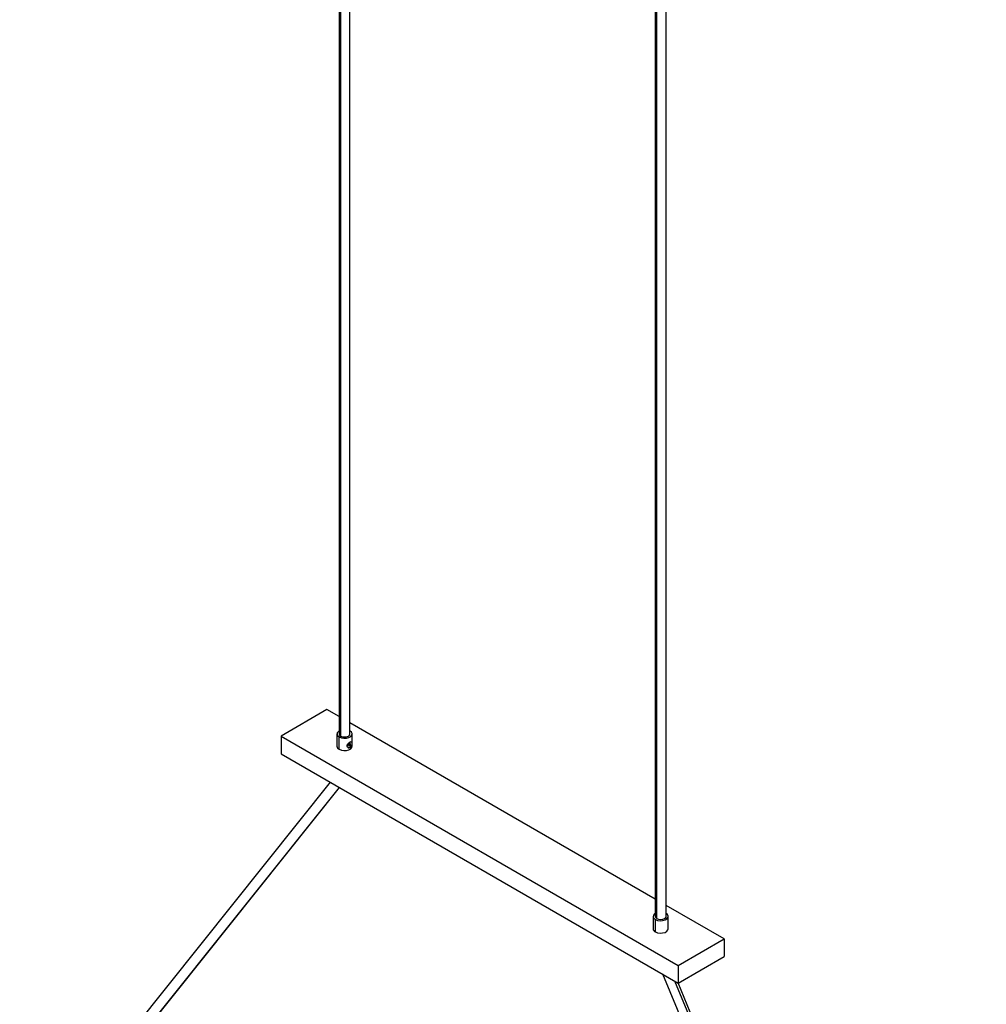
# Paper-space layout '_Isométrica' of a CAD drawing. Header units: millimetres. Extents: x -47 to 531, y -193 to 1630.
# Tile 12 of 13: x 19 to 467, y 263 to 718. Entities that reach past the tile are written whole.
import ezdxf

# ---------------------------------------------------------------- set-up
doc = ezdxf.new("R2010")
doc.units = ezdxf.units.MM

psp = doc.layouts.new('_Isométrica')

# ---------------------------------------------------------------- linework, layer by layer
at = {"color": 7, "linetype": 'Continuous', "lineweight": 25}
for p, q in [((166.92, 1518.03), (166.92, 387.74)), ((167.65, 386.72), (167.65, 1517.61)), ((171.92, 387.74), (171.92, 1515.14)), ((313.29, 1433.53), (313.29, 303.25)), ((314.02, 302.22), (314.02, 1433.11)), ((318.29, 303.25), (318.29, 1430.64)), ((161.29, 398.97), (140.08, 386.72)), ((166.92, 395.72), (161.29, 398.97)), ((313.29, 311.22), (171.92, 392.83)), ((165.92, 387.74), (165.92, 382.03)), ((172.92, 383.55), (172.92, 387.74)), ((140.08, 386.72), (140.08, 378.56)), ((140.08, 386.72), (323.92, 280.59)), ((166.95, 380.6), (166.95, 386.31)), ((171.9, 383.05), (172.25, 382.84)), ((172.65, 383.94), (172.53, 384.01)), ((172.92, 382.03), (172.92, 382.92)), ((140.08, 378.56), (323.92, 272.42)), ((170.6, 382.17), (170.83, 382.03)), ((171.03, 381.41), (171.15, 381.34)), ((162.77, 365.46), (19.01, 185.5)), ((22.45, 181.99), (167.05, 362.99)), ((22.91, 182.38), (167.15, 362.93)), ((345.14, 292.84), (318.29, 308.33)), ((312.29, 303.25), (312.29, 297.53)), ((313.32, 296.1), (313.32, 301.82)), ((319.29, 297.53), (319.29, 303.25)), ((312.29, 300.72), (312.26, 300.39)), ((312.26, 300.39), (312.29, 300.09)), ((312.29, 300.37), (312.26, 300.39)), ((323.92, 280.59), (345.14, 292.84)), ((345.14, 292.84), (345.14, 284.67)), ((323.92, 272.42), (345.14, 284.67)), ((323.92, 280.59), (323.92, 272.42)), ((316.69, 276.6), (461.94, -72.93)), ((465.75, -71.74), (322.35, 273.33)), ((466.56, -71.01), (323.82, 272.49))]:
    psp.add_line(p, q, dxfattribs=at)
at = {"color": 7, "linetype": 'Continuous', "lineweight": 25, "flags": 128}
for points in [[(166.92, 389.16), (166.55, 388.9), (166.04, 388.27), (165.93, 387.57), (166.25, 386.89), (166.95, 386.31)], [(166.92, 387.74), (167.11, 387.19), (167.65, 386.72)], [(166.95, 386.31), (167.94, 385.91), (169.12, 385.73), (170.33, 385.79), (171.43, 386.09), (172.29, 386.58), (172.8, 387.22), (172.91, 387.92), (172.59, 388.6), (171.9, 389.17)], [(167.65, 386.72), (168.46, 386.41), (169.42, 386.3), (170.38, 386.41), (171.19, 386.72), (171.73, 387.19), (171.92, 387.74)], [(172.96, 383.25), (172.88, 383.67), (172.65, 383.94), (172.3, 384.01), (171.9, 383.87), (171.49, 383.54), (171.15, 383.07), (170.92, 382.54), (170.83, 382.03)], [(170.83, 382.03), (170.92, 381.61), (171.15, 381.34), (171.49, 381.27), (171.9, 381.42), (172.3, 381.74), (172.65, 382.21), (172.88, 382.74), (172.96, 383.25)], [(172.25, 382.84), (172.22, 382.99), (172.15, 383.07), (172.03, 383.1), (171.9, 383.05), (171.76, 382.94), (171.65, 382.78), (171.57, 382.61), (171.54, 382.44)], [(171.54, 382.44), (171.57, 382.3), (171.65, 382.21), (171.76, 382.19), (171.9, 382.23), (172.03, 382.34), (172.15, 382.5), (172.22, 382.67), (172.25, 382.84)], [(166.95, 380.6), (167.94, 380.2), (169.12, 380.01), (170.33, 380.08), (171.43, 380.37), (172.29, 380.87), (172.8, 381.5), (172.92, 382.03)], [(313.29, 304.66), (312.92, 304.4), (312.41, 303.77), (312.3, 303.07), (312.62, 302.39), (313.32, 301.82)], [(313.29, 303.25), (313.48, 302.69), (314.02, 302.22)], [(313.32, 301.82), (314.31, 301.41), (315.49, 301.23), (316.7, 301.29), (317.8, 301.59), (318.66, 302.09), (319.17, 302.72), (319.28, 303.42), (318.96, 304.1), (318.27, 304.67)], [(314.02, 302.22), (314.83, 301.91), (315.79, 301.8), (316.75, 301.91), (317.56, 302.22), (318.1, 302.69), (318.29, 303.25)], [(313.32, 296.1), (314.31, 295.7), (315.49, 295.52), (316.7, 295.58), (317.8, 295.87), (318.66, 296.37), (319.17, 297.01), (319.29, 297.53)]]:
    psp.add_lwpolyline(points, dxfattribs=at)
at = {"color": 7, "linetype": 'Continuous', "lineweight": 25}
for centre, radius, start, end in [((171.04, 383.14), 0.803, 309.5797, 350.4257), ((167.58, 382.14), 1.67, 183.7966, 247.5236), ((313.95, 297.64), 1.67, 183.7966, 247.5236)]:
    psp.add_arc(centre, radius, start, end, dxfattribs=at)
for points, knots in [([(170.6, 382.17), (170.6, 382.25), (170.61, 382.41), (170.74, 382.75), (171.01, 383.15), (171.32, 383.46), (171.49, 383.59), (171.51, 383.6)], [0, 0, 0, 0, 0.158755, 0.319668, 0.63772, 0.955334, 1, 1, 1, 1]), ([(171.92, 383.88), (171.98, 383.91), (172.11, 383.98), (172.33, 384.06), (172.45, 384.03), (172.53, 384.01)], [0, 0, 0, 0, 0.225012, 0.485427, 1, 1, 1, 1]), ([(172.53, 382.28), (172.53, 382.28), (172.48, 382.08), (172.33, 381.83), (172.1, 381.56), (171.9, 381.41), (171.68, 381.31), (171.38, 381.27), (171.01, 381.38), (170.74, 381.64), (170.61, 381.93), (170.6, 382.09), (170.6, 382.17)], [0, 0, 0, 0, 0.000639, 0.166782, 0.250455, 0.333478, 0.416564, 0.500363, 0.666718, 0.833028, 0.91706, 1, 1, 1, 1])]:
    psp.add_open_spline(points, degree=3, knots=knots, dxfattribs=at)

doc.saveas('drawing.dxf')
